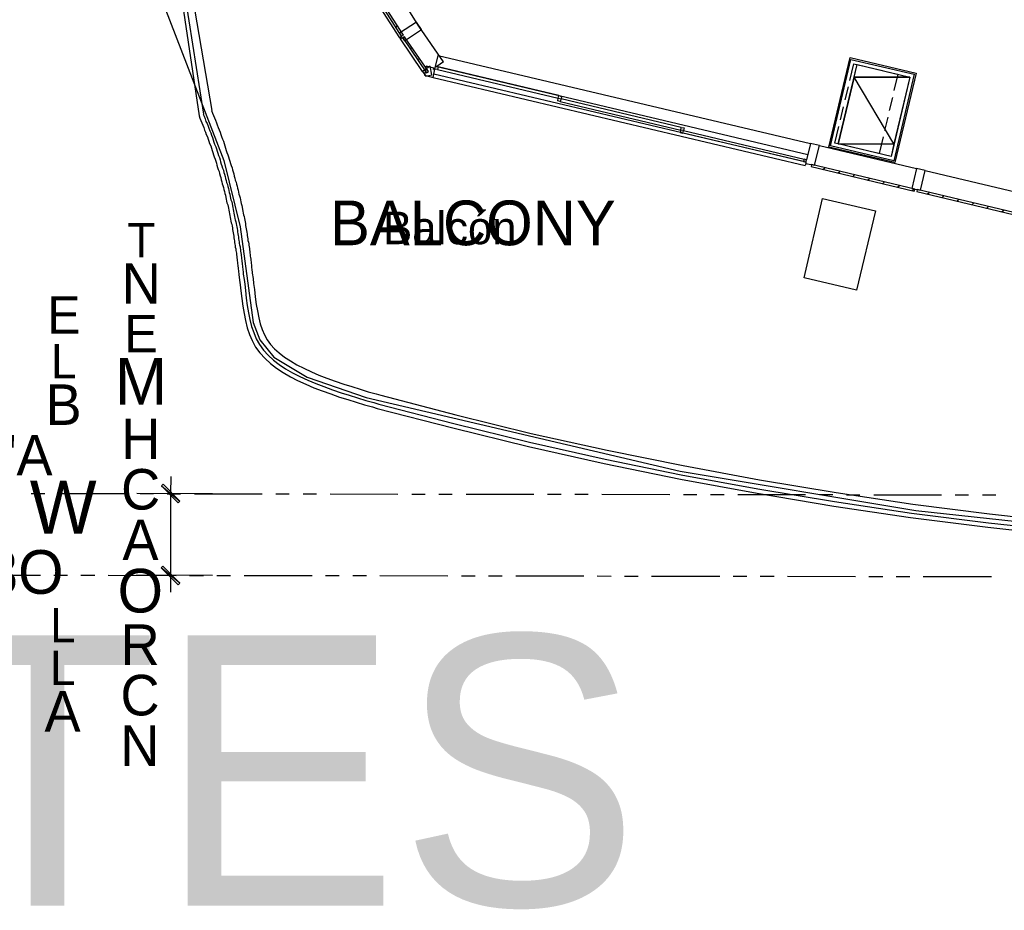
# Model space of a CAD drawing. Header units: feet. Extents: x -79 to 198, y -22 to 181.
# Tile 3 of 92: x 13 to 50, y -6 to 27. Entities that reach past the tile are written whole.
import ezdxf
from ezdxf.enums import TextEntityAlignment as Align

# ---------------------------------------------------------------- set-up
doc = ezdxf.new("R2010")
doc.units = ezdxf.units.FT
for name, color, linetype in [('A-AREA-UNIDAD', 30, 'CONTINUOUS'), ('A-LINEA', 7, 'CONTINUOUS'), ('A-LINEA-FINA', 9, 'CONTINUOUS'), ('A-MURO-CONCRETO', 8, 'CONTINUOUS'), ('A-NOMBRE-ESPACIO', 2, 'CONTINUOUS'), ('A-TEXTO-PDF', 3, 'CONTINUOUS')]:
    doc.layers.add(name, color=color, linetype=linetype)

msp = doc.modelspace()

# ---------------------------------------------------------------- linework, layer by layer
at = {"layer": 'A-AREA-UNIDAD'}
msp.add_lwpolyline([(18.752, 27.8044), (20.96, 22.08), (21.568, 19.6444), (22.048, 16.1244), (22.288, 15.4844), (22.8, 14.8444), (24.032, 14.1156), (26.208, 13.3689), (37.76, 10.6489), (46.432, 9.2089), (54.912, 8.2844), (61.68, 7.8756), (69.152, 7.9644), (75.488, 8.5156), (82.08, 9.6), (75.232, 8.5689), (69.248, 8.0356), (63.2, 7.9289), (57.68, 8.16), (58.08, 16), (57.84, 16.0356), (57.76, 17.8844), (59.008, 18.0444), (61.952, 30.56)], dxfattribs=at)
at = {"layer": 'A-LINEA'}
for p, q in [((13.6226, 66.7667), (20.0557, 23.7249)), ((13.6226, 66.7667), (20.0557, 23.7249)), ((13.6702, 65.323), (20.2159, 23.7911)), ((13.8506, 63.0231), (20.524, 23.9185)), ((28.1467, 27.0311), (26.08, 30.2711)), ((27.44, 26.5911), (25.3733, 29.8178)), ((27.2933, 26.9778), (27.3467, 27.0444)), ((29.0533, 25.7111), (28.1467, 27.0311)), ((28.28, 25.3644), (27.4667, 26.5644)), ((27.5467, 26.5778), (27.6133, 26.6311)), ((27.8267, 26.1778), (27.88, 26.2444)), ((28.0933, 25.7911), (28.16, 25.8444)), ((28.36, 25.3911), (28.4267, 25.4444)), ((28.7333, 25.4178), (28.6667, 25.4444)), ((28.7467, 25.4711), (28.68, 25.4844)), ((28.7467, 25.4978), (28.72, 25.4711)), ((42.4533, 22.2978), (28.76, 25.5378)), ((29.0533, 25.7111), (28.8, 25.5378)), ((28.8267, 25.4311), (33.2667, 24.3778)), ((33.2933, 24.4711), (28.8533, 25.5244)), ((44.72, 25.5111), (45.2, 25.3911)), ((28.6667, 25.1378), (42.36, 21.8978)), ((42.3867, 22.0178), (28.6933, 25.2578)), ((43.8267, 24.3111), (43.9467, 24.7911)), ((37.8, 23.2978), (33.3733, 24.3511)), ((45.5733, 24.4044), (45.4533, 23.9244)), ((33.3467, 24.2578), (37.7867, 23.2044)), ((43.6533, 23.5778), (43.7733, 24.0578)), ((45.4, 23.6844), (45.28, 23.1911)), ((37.88, 23.1911), (42.32, 22.1378)), ((42.2933, 22.0444), (37.8533, 23.0844)), ((45.2267, 22.9511), (45.08, 22.3378)), ((42.56, 22.7111), (42.4133, 22.1111)), ((42.88, 22.6311), (46.4533, 21.7911)), ((44.5067, 22.4711), (44.0267, 22.5911)), ((45.08, 22.3378), (44.7467, 22.4178)), ((42.3867, 21.9778), (42.36, 21.8978)), ((43.0133, 21.7511), (43.08, 21.8178)), ((43.56, 21.6178), (43.64, 21.6844)), ((44.1067, 21.4844), (44.1867, 21.5644)), ((44.6533, 21.3644), (44.7333, 21.4311)), ((46.7733, 21.7111), (50.3467, 20.8711)), ((45.2, 21.2311), (45.28, 21.2978)), ((45.76, 21.0978), (45.8267, 21.1644)), ((46.3067, 20.9778), (46.3733, 21.0444)), ((46.8533, 20.8444), (46.92, 20.9111)), ((47.4, 20.7111), (47.4667, 20.7778)), ((47.9467, 20.5778), (48.0133, 20.6578)), ((48.4933, 20.4578), (48.56, 20.5244)), ((49.04, 20.3244), (49.1067, 20.3911)), ((49.5867, 20.1911), (49.6667, 20.2578)), ((13.88, 9.8311), (14.3733, 9.8311)), ((14.88, 9.8311), (17.3733, 9.8311)), ((20.5467, 9.8178), (17.76, 9.8311)), ((17.88, 9.8311), (18.3733, 9.8311)), ((18.88, 9.8178), (19.3733, 9.8178)), ((19.88, 9.8178), (22.3733, 9.8178)), ((22.88, 9.8178), (23.3733, 9.8178)), ((23.88, 9.8178), (24.3733, 9.8178)), ((24.88, 9.8178), (27.3733, 9.8044)), ((27.88, 9.8044), (28.3733, 9.8044)), ((28.88, 9.8044), (29.3733, 9.8044)), ((29.88, 9.8044), (32.3733, 9.8044)), ((32.88, 9.8044), (33.3733, 9.8044)), ((33.88, 9.8044), (34.3733, 9.8044)), ((34.88, 9.8044), (37.3733, 9.7911)), ((37.88, 9.7911), (38.3733, 9.7911)), ((38.88, 9.7911), (39.3733, 9.7911)), ((39.88, 9.7911), (42.3733, 9.7911)), ((42.88, 9.7911), (43.3733, 9.7911)), ((43.88, 9.7778), (44.3733, 9.7778)), ((44.88, 9.7778), (47.3733, 9.7778)), ((47.88, 9.7778), (48.3733, 9.7778)), ((48.88, 9.7778), (49.3733, 9.7778)), ((11.7067, 6.8311), (14.2133, 6.8311)), ((14.7067, 6.8311), (15.2133, 6.8311)), ((15.7067, 6.8311), (16.2133, 6.8311)), ((16.7067, 6.8311), (19.2133, 6.8178)), ((20.5467, 6.8178), (17.7467, 6.8311)), ((19.7067, 6.8178), (20.2133, 6.8178)), ((20.7067, 6.8178), (21.2133, 6.8178)), ((21.7067, 6.8178), (24.2133, 6.8178)), ((24.7067, 6.8178), (25.2133, 6.8178)), ((25.7067, 6.8178), (26.2133, 6.8178)), ((26.7067, 6.8178), (29.2133, 6.8044)), ((29.7067, 6.8044), (30.2133, 6.8044)), ((30.7067, 6.8044), (31.2133, 6.8044)), ((31.7067, 6.8044), (34.2133, 6.8044)), ((34.7067, 6.8044), (35.2133, 6.7911)), ((35.7067, 6.7911), (36.2133, 6.7911)), ((36.7067, 6.7911), (39.2133, 6.7911)), ((39.7067, 6.7911), (40.2133, 6.7911)), ((40.7067, 6.7911), (41.2133, 6.7911)), ((41.7067, 6.7911), (44.2133, 6.7778)), ((44.7067, 6.7778), (45.2133, 6.7778)), ((45.7067, 6.7778), (46.2133, 6.7778)), ((46.7067, 6.7778), (49.2133, 6.7778))]:
    msp.add_line(p, q, dxfattribs=at)
for points in [[(27.5733, 26.6978), (25.5333, 29.8844), (25.4667, 29.8444), (27.4933, 26.6578), (27.5733, 26.6978)], [(27.4267, 26.7644), (27.5067, 26.6444), (27.44, 26.5911), (27.4667, 26.5644), (27.5333, 26.6044), (27.6133, 26.4844), (28.24, 26.8978), (28.0533, 27.1778), (27.4267, 26.7644)], [(28.4933, 25.3644), (27.6133, 26.6311), (27.5467, 26.5911), (28.4267, 25.3111), (28.4933, 25.3644)], [(28.76, 25.5378), (28.8533, 25.9511), (42.56, 22.7111)], [(44.0133, 25.8711), (46.44, 25.2978), (45.6533, 22.0044), (43.2267, 22.5778), (44.0133, 25.8711)], [(44.04, 25.8044), (46.3733, 25.2578), (45.6267, 22.0711), (43.2933, 22.6178), (44.04, 25.8044)], [(28.4, 25.1911), (28.6133, 25.2311), (28.56, 25.5511), (28.28, 25.3644), (28.4, 25.1911)], [(28.7467, 25.4711), (28.4133, 25.5511), (28.3467, 25.2178), (28.6667, 25.1378), (28.7333, 25.4444)], [(28.7333, 25.4444), (28.76, 25.5378), (28.8533, 25.5244), (28.8267, 25.4311), (28.7333, 25.4444)], [(46.2133, 25.1511), (45.52, 22.2311), (43.5733, 22.6978), (44.2667, 25.6178), (46.2133, 25.1511)], [(44, 25.0311), (44.1467, 25.6444), (44.4667, 25.5644)], [(45.44, 25.3378), (45.7733, 25.2578), (45.6267, 24.6578)], [(33.2533, 24.2844), (33.2667, 24.3778), (33.3733, 24.3511), (33.3467, 24.2578), (33.2533, 24.2844)], [(33.2667, 24.3778), (33.2933, 24.4711), (33.3867, 24.4444), (33.3733, 24.3511)], [(20.5067, 23.9244), (20.5467, 23.8311), (20.5867, 23.7378), (20.6267, 23.6578), (20.6533, 23.5644), (20.6933, 23.4711), (20.72, 23.3911), (20.76, 23.2978), (20.7867, 23.2178), (20.8267, 23.1244), (20.8533, 23.0444), (20.88, 22.9644), (20.92, 22.8711), (20.9467, 22.7911), (20.9733, 22.7111), (21, 22.6178), (21.0267, 22.5378), (21.0533, 22.4578), (21.08, 22.3778), (21.1067, 22.2978), (21.1333, 22.2178), (21.16, 22.1378), (21.1867, 22.0578), (21.2133, 21.9778), (21.24, 21.8978), (21.2667, 21.8178), (21.28, 21.7378), (21.3067, 21.6711), (21.3333, 21.5911), (21.3467, 21.5111), (21.3733, 21.4311), (21.3867, 21.3644), (21.4133, 21.2844), (21.4267, 21.2178), (21.4533, 21.1378), (21.4667, 21.0711), (21.4933, 20.9911), (21.5067, 20.9244), (21.52, 20.8444), (21.5467, 20.7778), (21.56, 20.7111), (21.5733, 20.6311), (21.5867, 20.5644), (21.6, 20.4978), (21.6267, 20.4311), (21.64, 20.3644), (21.6533, 20.2844), (21.6667, 20.2178), (21.68, 20.1511), (21.6933, 20.0844), (21.7067, 20.0178), (21.72, 19.9511), (21.7333, 19.8844), (21.7467, 19.8311), (21.76, 19.7644), (21.76, 19.6978), (21.7733, 19.6311), (21.7867, 19.5644), (21.8, 19.5111), (21.8133, 19.4444), (21.8267, 19.3778), (21.8267, 19.3244), (21.84, 19.2578), (21.8533, 19.2044), (21.8533, 19.1378), (21.8667, 19.0844), (21.88, 19.0178), (21.88, 18.9644), (21.8933, 18.9111), (21.9067, 18.8444), (21.9067, 18.7911), (21.92, 18.7378), (21.92, 18.6844), (21.9333, 18.6178), (21.9333, 18.5644), (21.9467, 18.5111), (21.96, 18.4578), (21.96, 18.4044), (21.9733, 18.3511), (21.9733, 18.2978), (21.9867, 18.2444), (21.9867, 18.1911), (21.9867, 18.1378), (22, 18.0844), (22, 18.0444), (22.0133, 17.9911), (22.0133, 17.9378), (22.04, 17.7378), (22.0533, 17.5644), (22.0933, 17.3378), (22.12, 17.0711), (22.16, 16.7911), (22.2, 16.5511), (22.2533, 16.2978), (22.3067, 16.0711), (22.3733, 15.8711), (22.4667, 15.6711), (22.56, 15.4844), (22.68, 15.3111), (22.8267, 15.1511), (23, 15.0044), (23.2, 14.8444), (23.4133, 14.7111), (23.6533, 14.5644), (23.9067, 14.4444), (24.1867, 14.3111), (24.4667, 14.1911), (24.76, 14.0711), (25.0667, 13.9644), (25.3867, 13.8578), (25.68, 13.7644), (25.9867, 13.6711), (26.28, 13.5778), (26.5733, 13.4978), (26.7467, 13.4444), (29.5067, 12.7244), (32.28, 12.0444), (35.0667, 11.4311), (37.8667, 10.8578), (40.68, 10.3378), (43.4933, 9.8711), (46.32, 9.4444), (49.1467, 9.0844), (51.9867, 8.7644)], [(20.0533, 23.7244), (20.08, 23.6444), (20.12, 23.5511), (20.16, 23.4711), (20.1867, 23.3778), (20.2267, 23.2978), (20.2533, 23.2044), (20.2933, 23.1244), (20.32, 23.0444), (20.36, 22.9511), (20.3867, 22.8711), (20.4133, 22.7911), (20.44, 22.7111), (20.48, 22.6178), (20.5067, 22.5378), (20.5333, 22.4578), (20.56, 22.3778), (20.5867, 22.2978), (20.6133, 22.2178), (20.64, 22.1378), (20.6667, 22.0578), (20.6933, 21.9911), (20.7067, 21.9111), (20.7333, 21.8311), (20.76, 21.7511), (20.7867, 21.6844), (20.8, 21.6044), (20.8267, 21.5244), (20.8533, 21.4578), (20.8667, 21.3778), (20.8933, 21.2978), (20.9067, 21.2311), (20.9333, 21.1644), (20.9467, 21.0844), (20.96, 21.0178), (20.9867, 20.9378), (21, 20.8711), (21.0267, 20.8044), (21.04, 20.7244), (21.0533, 20.6578), (21.0667, 20.5911), (21.08, 20.5244), (21.1067, 20.4578), (21.12, 20.3911), (21.1333, 20.3244), (21.1467, 20.2578), (21.16, 20.1911), (21.1733, 20.1244), (21.1867, 20.0578), (21.2, 19.9911), (21.2133, 19.9244), (21.2267, 19.8578), (21.24, 19.7911), (21.2533, 19.7378), (21.2667, 19.6711), (21.28, 19.6044), (21.28, 19.5511), (21.2933, 19.4844), (21.3067, 19.4178), (21.32, 19.3644), (21.3333, 19.2978), (21.3333, 19.2444), (21.3467, 19.1778), (21.36, 19.1244), (21.36, 19.0711), (21.3733, 19.0044), (21.3867, 18.9511), (21.3867, 18.8978), (21.4, 18.8311), (21.4, 18.7778), (21.4133, 18.7244), (21.4267, 18.6711), (21.4267, 18.6178), (21.44, 18.5511), (21.44, 18.4978), (21.4533, 18.4444), (21.4533, 18.3911), (21.4667, 18.3378), (21.4667, 18.2844), (21.48, 18.2311), (21.48, 18.1911), (21.4933, 18.1378), (21.4933, 18.0844), (21.5067, 18.0311), (21.5067, 17.9778), (21.52, 17.9244), (21.52, 17.8844), (21.5467, 17.6844), (21.56, 17.5111), (21.5867, 17.2844), (21.6267, 17.0044), (21.6667, 16.7244), (21.7067, 16.4578), (21.76, 16.1911), (21.8267, 15.9244), (21.9067, 15.6844), (22.0133, 15.4578), (22.1333, 15.2178), (22.2933, 15.0044), (22.48, 14.8044), (22.68, 14.6178), (22.9067, 14.4444), (23.1467, 14.2844), (23.4133, 14.1244), (23.68, 13.9911), (23.9867, 13.8578), (24.28, 13.7244), (24.5867, 13.6044), (24.9067, 13.4978), (25.2267, 13.3778), (25.5333, 13.2844), (25.84, 13.1911), (26.1467, 13.0978), (26.44, 13.0178), (26.6133, 12.9644), (29.3867, 12.2444), (32.1733, 11.5644), (34.96, 10.9378), (37.7733, 10.3644), (40.5867, 9.8444), (43.4133, 9.3644), (46.24, 8.9511), (49.08, 8.5911), (51.9333, 8.2711)], [(20.0533, 23.7244), (20.08, 23.6444), (20.12, 23.5511), (20.16, 23.4711), (20.1867, 23.3778), (20.2267, 23.2978), (20.2533, 23.2044), (20.2933, 23.1244), (20.32, 23.0444), (20.36, 22.9511), (20.3867, 22.8711), (20.4133, 22.7911), (20.44, 22.7111), (20.48, 22.6178), (20.5067, 22.5378), (20.5333, 22.4578), (20.56, 22.3778), (20.5867, 22.2978), (20.6133, 22.2178), (20.64, 22.1378), (20.6667, 22.0578), (20.6933, 21.9911), (20.7067, 21.9111), (20.7333, 21.8311), (20.76, 21.7511), (20.7867, 21.6844), (20.8, 21.6044), (20.8267, 21.5244), (20.8533, 21.4578), (20.8667, 21.3778), (20.8933, 21.2978), (20.9067, 21.2311), (20.9333, 21.1644), (20.9467, 21.0844), (20.96, 21.0178), (20.9867, 20.9378), (21, 20.8711), (21.0267, 20.8044), (21.04, 20.7244), (21.0533, 20.6578), (21.0667, 20.5911), (21.08, 20.5244), (21.1067, 20.4578), (21.12, 20.3911), (21.1333, 20.3244), (21.1467, 20.2578), (21.16, 20.1911), (21.1733, 20.1244), (21.1867, 20.0578), (21.2, 19.9911), (21.2133, 19.9244), (21.2267, 19.8578), (21.24, 19.7911), (21.2533, 19.7378), (21.2667, 19.6711), (21.28, 19.6044), (21.28, 19.5511), (21.2933, 19.4844), (21.3067, 19.4178), (21.32, 19.3644), (21.3333, 19.2978), (21.3333, 19.2444), (21.3467, 19.1778), (21.36, 19.1244), (21.36, 19.0711), (21.3733, 19.0044), (21.3867, 18.9511), (21.3867, 18.8978), (21.4, 18.8311), (21.4, 18.7778), (21.4133, 18.7244), (21.4267, 18.6711), (21.4267, 18.6178), (21.44, 18.5511), (21.44, 18.4978), (21.4533, 18.4444), (21.4533, 18.3911), (21.4667, 18.3378), (21.4667, 18.2844), (21.48, 18.2311), (21.48, 18.1911), (21.4933, 18.1378), (21.4933, 18.0844), (21.5067, 18.0311), (21.5067, 17.9778), (21.52, 17.9244), (21.52, 17.8844), (21.5467, 17.6844), (21.56, 17.5111), (21.5867, 17.2844), (21.6267, 17.0044), (21.6667, 16.7244), (21.7067, 16.4578), (21.76, 16.1911), (21.8267, 15.9244), (21.9067, 15.6844), (22.0133, 15.4578), (22.1333, 15.2178), (22.2933, 15.0044), (22.48, 14.8044), (22.68, 14.6178), (22.9067, 14.4444), (23.1467, 14.2844), (23.4133, 14.1244), (23.68, 13.9911), (23.9867, 13.8578), (24.28, 13.7244), (24.5867, 13.6044), (24.9067, 13.4978), (25.2267, 13.3778), (25.5333, 13.2844), (25.84, 13.1911), (26.1467, 13.0978), (26.44, 13.0178), (26.6133, 12.9644), (29.3867, 12.2444), (32.1733, 11.5644), (34.96, 10.9378), (37.7733, 10.3644), (40.5867, 9.8444), (43.4133, 9.3644), (46.24, 8.9511), (49.08, 8.5911), (51.9333, 8.2711)], [(20.2, 23.7911), (20.24, 23.7111), (20.28, 23.6178), (20.3067, 23.5244), (20.3467, 23.4444), (20.3867, 23.3511), (20.4133, 23.2711), (20.4533, 23.1778), (20.48, 23.0978), (20.5067, 23.0178), (20.5467, 22.9244), (20.5733, 22.8444), (20.6, 22.7644), (20.6267, 22.6844), (20.6667, 22.5911), (20.6933, 22.5111), (20.72, 22.4311), (20.7467, 22.3511), (20.7733, 22.2711), (20.8, 22.1911), (20.8267, 22.1111), (20.84, 22.0311), (20.8667, 21.9511), (20.8933, 21.8844), (20.92, 21.8044), (20.9467, 21.7244), (20.96, 21.6444), (20.9867, 21.5778), (21.0133, 21.4978), (21.0267, 21.4178), (21.0533, 21.3511), (21.0667, 21.2711), (21.0933, 21.2044), (21.1067, 21.1244), (21.1333, 21.0578), (21.1467, 20.9778), (21.16, 20.9111), (21.1867, 20.8444), (21.2, 20.7644), (21.2133, 20.6978), (21.2267, 20.6311), (21.2533, 20.5644), (21.2667, 20.4978), (21.28, 20.4178), (21.2933, 20.3511), (21.3067, 20.2844), (21.32, 20.2178), (21.3333, 20.1511), (21.3467, 20.0844), (21.36, 20.0178), (21.3733, 19.9511), (21.3867, 19.8978), (21.4, 19.8311), (21.4133, 19.7644), (21.4267, 19.6978), (21.44, 19.6444), (21.4533, 19.5778), (21.4667, 19.5111), (21.4667, 19.4578), (21.48, 19.3911), (21.4933, 19.3244), (21.5067, 19.2711), (21.5067, 19.2044), (21.52, 19.1511), (21.5333, 19.0844), (21.5333, 19.0311), (21.5467, 18.9778), (21.56, 18.9111), (21.56, 18.8578), (21.5733, 18.8044), (21.5733, 18.7511), (21.5867, 18.6844), (21.6, 18.6311), (21.6, 18.5778), (21.6133, 18.5244), (21.6133, 18.4711), (21.6267, 18.4178), (21.6267, 18.3644), (21.64, 18.3111), (21.64, 18.2578), (21.6533, 18.2044), (21.6533, 18.1511), (21.6667, 18.0978), (21.6667, 18.0444), (21.68, 18.0044), (21.68, 17.9511), (21.68, 17.8978), (21.7067, 17.7111), (21.7333, 17.5378), (21.76, 17.2978), (21.7867, 17.0178), (21.8267, 16.7511), (21.8667, 16.4844), (21.92, 16.2311), (21.9867, 15.9778), (22.0667, 15.7511), (22.16, 15.5244), (22.28, 15.3111), (22.4267, 15.1111), (22.6, 14.9244), (22.7867, 14.7378), (23, 14.5778), (23.24, 14.4178), (23.4933, 14.2711), (23.76, 14.1378), (24.0533, 14.0044), (24.3467, 13.8844), (24.64, 13.7644), (24.96, 13.6444), (25.28, 13.5378), (25.5733, 13.4444), (25.88, 13.3511), (26.1867, 13.2578), (26.48, 13.1778), (26.6667, 13.1244), (29.4267, 12.4044), (32.2133, 11.7244), (35, 11.0978), (37.8, 10.5244), (40.6133, 10.0044), (43.44, 9.5378), (46.2667, 9.1111), (49.1067, 8.7511), (51.9467, 8.4444)], [(37.7867, 23.2044), (37.76, 23.1111), (37.8533, 23.0844), (37.88, 23.1911)], [(37.88, 23.1911), (37.7867, 23.2044), (37.8, 23.2978), (37.9067, 23.2844), (37.88, 23.1911)], [(43.7867, 22.6444), (43.4533, 22.7244), (43.6, 23.3378)], [(42.3867, 22.0178), (42.3867, 21.9778), (42.7067, 21.9111), (42.88, 22.6311), (42.56, 22.7111)], [(42.2933, 22.0444), (42.3867, 22.0178), (42.4133, 22.1111), (42.32, 22.1378), (42.2933, 22.0444)], [(42.5733, 21.8578), (46.3733, 20.9511), (46.4, 21.0311), (42.5867, 21.9378), (42.5733, 21.8578)], [(46.4533, 21.7911), (46.28, 21.0578), (46.6, 20.9911), (46.7733, 21.7111), (46.4533, 21.7911)], [(46.4667, 20.9378), (50.2667, 20.0311), (50.2933, 20.1111), (46.48, 21.0178), (46.4667, 20.9378)], [(44.9467, 20.2311), (44.2533, 17.3111), (42.32, 17.7644), (43, 20.6844), (44.9467, 20.2311)], [(19.0133, 10.4578), (19, 9.8311), (19, 6.8178), (19, 6.2044)]]:
    msp.add_lwpolyline(points, dxfattribs=at)
at = {"layer": 'A-LINEA-FINA'}
for points in [[(18.7333, 10.1778), (18.6667, 10.1111), (19.3467, 9.5511), (18.7333, 10.1778)], [(18.6667, 10.1111), (19.3467, 9.5511), (19.28, 9.4844), (18.6667, 10.1111), (18.6667, 10.1111)], [(19.3467, 6.5378), (18.6533, 7.0978), (18.72, 7.1644), (19.3467, 6.5378), (19.3467, 6.5378)], [(19.28, 6.4711), (19.3467, 6.5378), (18.6533, 7.0978), (19.28, 6.4711)]]:
    msp.add_lwpolyline(points, dxfattribs=at)
at = {"layer": 'A-MURO-CONCRETO'}
for points in [[(44.2667, 25.6178), (46.2133, 25.1511), (44.16, 25.1511), (44.2667, 25.6178), (44.2667, 25.6178)], [(44.16, 25.1511), (43.5733, 22.6978), (45.6267, 22.6978), (44.16, 25.1511)], [(44.16, 25.1511), (46.2133, 25.1511), (45.6267, 22.6978), (44.16, 25.1511), (44.16, 25.1511)], [(43.5733, 22.6978), (45.6267, 22.6978), (45.52, 22.2311), (43.5733, 22.6978), (43.5733, 22.6978)]]:
    msp.add_lwpolyline(points, dxfattribs=at)

# ---------------------------------------------------------------- texts
at = {"layer": 'A-NOMBRE-ESPACIO'}
msp.add_text('Balcón', height=1.2, dxfattribs=at).set_placement((29.28, 19.0044), align=Align.CENTER)
at = {"layer": 'A-TEXTO-PDF'}
for s, height, p in [('BALCONY', 1.646, (30.1298, 18.9652)), ('T', 1.263, (17.9299, 18.5258)), ('N', 1.492, (17.9249, 16.8115)), ('E', 1.379, (15.0773, 15.7121)), ('E', 1.379, (17.9195, 15.0253)), ('L', 1.264, (15.0719, 14.0687)), ('M', 1.72, (17.9138, 13.0963)), ('B', 1.492, (15.0663, 12.3544)), ('H', 1.492, (17.9079, 11.0965)), ('"A', 1.492, (13.6434, 10.4975)), ('C', 1.492, (17.9024, 9.2396)), ('W', 1.949, (15.0533, 8.355)), ('A', 1.492, (17.8968, 7.3826)), ('3O', 1.608, (13.6312, 6.1405)), ('O', 1.607, (17.8911, 5.4536)), ('L', 1.264, (15.0403, 4.3543)), ('KCABTES', 9.944, (5.2398, -5.327)), ('R', 1.492, (17.8854, 3.5246)), ('L', 1.264, (15.0351, 2.7828)), ('C', 1.492, (17.8799, 1.6676)), ('A', 1.492, (15.0295, 1.0686)), ('N', 1.492, (17.8744, -0.1894))]:
    msp.add_text(s, height=height, dxfattribs=at).set_placement(p, align=Align.CENTER)

doc.saveas('drawing.dxf')
